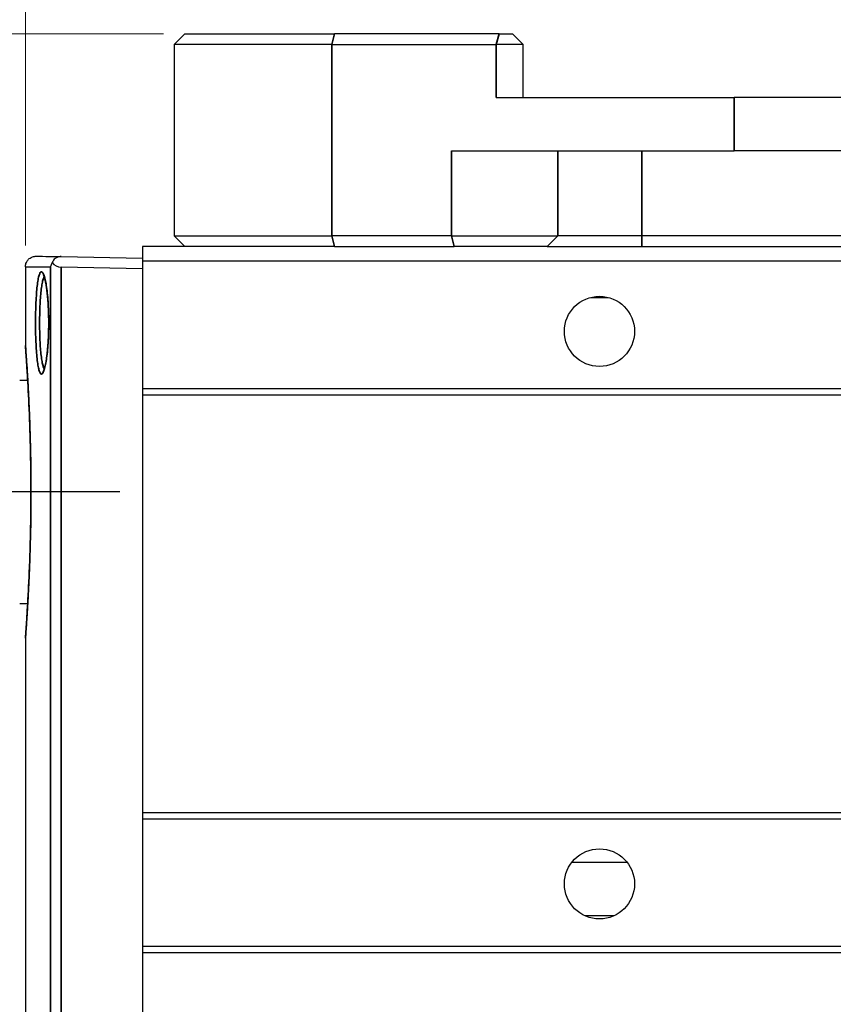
# Model space of a CAD drawing. Header units: millimetres. Extents: x 399 to 6076, y -1991 to 1602.
# Tile 235 of 256: x 4602 to 4640, y 285 to 332. Entities that reach past the tile are written whole.
import ezdxf

# ---------------------------------------------------------------- set-up
doc = ezdxf.new("R2010")
doc.units = ezdxf.units.MM
doc.linetypes.add('AM_ISO08W050', pattern=[18, 12, -1.5, 3, -1.5])
for name, color, linetype, lineweight in [('AM_5', 3, 'Continuous', 25), ('AM_7', 4, 'AM_ISO08W050', 25), ('可見 (ISO)', 7, 'Continuous', 25), ('窄部可見 (ISO)', 7, 'Continuous', 35)]:
    doc.layers.add(name, color=color, linetype=linetype, lineweight=lineweight)
doc.styles.add('尺寸標註', font='romans.shx', dxfattribs={"bigfont": 'CHINESET.SHX'})
doc.dimstyles.new('CNS1$0', dxfattribs={"dimtxt": 2.5, "dimasz": 2.5, "dimexe": 1, "dimexo": 1, "dimgap": 1.5, "dimtad": 1, "dimtoh": 1, "dimdec": 1, "dimdsep": 46, "dimtxsty": '尺寸標註', "dimcen": 0, "dimclrd": 2, "dimclre": 2, "dimclrt": 1, "dimadec": 0, "dimazin": 2, "dimtp": 0.1, "dimtm": 0.1, "dimtfac": 0.71, "dimtdec": 1, "dimtmove": 0, "dimatfit": 0, "dimfxl": 0, "dimlwd": 13, "dimlwe": 13, "dimarcsym": 0})

# ---------------------------------------------------------------- blocks, each defined once
blk = doc.blocks.new('*D372')
at = {"layer": 'AM_5', "color": 2, "lineweight": 13}
for p, q in [((4602.155, 320.893), (4602.155, 362.966)), ((4689.405, 320.644), (4689.405, 362.966)), ((4604.655, 361.966), (4686.905, 361.966))]:
    blk.add_line(p, q, dxfattribs=at)
at = {"layer": 'AM_5', "color": 2}
for points in [[(4604.655, 362.382), (4604.655, 361.549), (4602.155, 361.966)], [(4686.905, 362.382), (4686.905, 361.549), (4689.405, 361.966)]]:
    blk.add_solid(points, dxfattribs=at)
at = {"layer": 'Defpoints', "color": 0}
for p in [(4689.405, 361.966), (4602.155, 319.893), (4689.405, 319.644)]:
    blk.add_point(p, dxfattribs=at)
at = {"layer": 'AM_5', "color": 1, "insert": (4645.78, 364.716), "char_height": 2.5, "attachment_point": 5, "style": '尺寸標註'}
blk.add_mtext('87.3', dxfattribs=at)
blk = doc.blocks.new('*D373')
at = {"layer": 'AM_5', "color": 2, "lineweight": 13}
for p, q in [((4572.085, 318.006), (4572.085, 375.466)), ((4689.405, 320.644), (4689.405, 375.466)), ((4686.905, 374.466), (4574.585, 374.466))]:
    blk.add_line(p, q, dxfattribs=at)
at = {"layer": 'AM_5', "color": 2}
for points in [[(4574.585, 374.882), (4574.585, 374.049), (4572.085, 374.466)], [(4686.905, 374.882), (4686.905, 374.049), (4689.405, 374.466)]]:
    blk.add_solid(points, dxfattribs=at)
at = {"layer": 'Defpoints', "color": 0}
for p in [(4572.085, 374.466), (4689.405, 319.644), (4572.085, 317.006)]:
    blk.add_point(p, dxfattribs=at)
at = {"layer": 'AM_5', "color": 1, "insert": (4630.745, 377.216), "char_height": 2.5, "attachment_point": 5, "style": '尺寸標註'}
blk.add_mtext('117.3', dxfattribs=at)
blk = doc.blocks.new('*D376')
at = {"layer": 'AM_5', "color": 2, "lineweight": 13}
for p, q in [((4608.655, 330.856), (4558.987, 330.856)), ((4559.987, 328.356), (4559.987, 311.806)), ((4565.975, 309.306), (4558.987, 309.306))]:
    blk.add_line(p, q, dxfattribs=at)
at = {"layer": 'AM_5', "color": 2}
for points in [[(4559.571, 328.356), (4560.404, 328.356), (4559.987, 330.856)], [(4559.571, 311.806), (4560.404, 311.806), (4559.987, 309.306)]]:
    blk.add_solid(points, dxfattribs=at)
at = {"layer": 'Defpoints', "color": 0}
for p in [(4609.655, 330.856), (4559.987, 309.306), (4566.975, 309.306)]:
    blk.add_point(p, dxfattribs=at)
at = {"layer": 'AM_5', "color": 1, "insert": (4557.237, 320.081), "char_height": 2.5, "attachment_point": 5, "rotation": 90, "style": '尺寸標註'}
blk.add_mtext('21.6', dxfattribs=at)

msp = doc.modelspace()

# ---------------------------------------------------------------- linework, layer by layer
at = {"layer": 'AM_7'}
msp.add_line((4606.595, 309.306), (4566.975, 309.306), dxfattribs=at)
at = {"layer": '可見 (ISO)'}
for p, q in [((4609.155, 330.356), (4609.655, 330.856)), ((4609.655, 330.856), (4616.696, 330.856)), ((4624.433, 330.856), (4616.696, 330.856)), ((4624.433, 330.856), (4625.062, 330.856)), ((4625.062, 330.856), (4625.562, 330.356)), ((4616.567, 330.356), (4609.155, 330.356)), ((4609.155, 330.356), (4609.155, 321.356)), ((4616.567, 330.356), (4624.303, 330.356)), ((4625.562, 330.356), (4624.303, 330.356)), ((4625.562, 327.856), (4625.562, 330.356)), ((4624.303, 327.856), (4635.485, 327.856)), ((4652.825, 327.856), (4635.485, 327.856)), ((4622.191, 325.356), (4635.485, 325.356)), ((4652.825, 325.356), (4635.485, 325.356)), ((4609.155, 321.356), (4616.567, 321.356)), ((4609.155, 321.356), (4609.655, 320.856)), ((4622.191, 321.356), (4616.567, 321.356)), ((4622.191, 321.356), (4627.191, 321.356)), ((4631.155, 321.356), (4627.191, 321.356)), ((4657.155, 321.356), (4631.155, 321.356)), ((4607.655, 320.856), (4607.655, 320.159)), ((4609.655, 320.856), (4607.655, 320.856)), ((4616.696, 320.856), (4609.655, 320.856)), ((4616.696, 320.856), (4622.321, 320.856)), ((4626.695, 320.856), (4622.321, 320.856)), ((4626.695, 320.856), (4631.155, 320.856)), ((4631.155, 320.856), (4657.155, 320.856)), ((4603.829, 320.373), (4607.655, 320.306)), ((4602.155, 319.893), (4602.155, 316.194)), ((4607.655, 319.806), (4603.829, 319.872)), ((4607.655, 320.159), (4607.655, 314.159)), ((4679.655, 320.159), (4607.655, 320.159)), ((4602.885, 315.793), (4602.885, 315.793)), ((4601.885, 314.556), (4602.263, 314.556)), ((4607.655, 314.159), (4607.655, 313.859)), ((4679.655, 314.159), (4607.655, 314.159)), ((4607.655, 313.859), (4607.655, 294.206)), ((4679.655, 313.859), (4607.655, 313.859)), ((4601.885, 304.056), (4602.263, 304.056)), ((4602.155, 302.417), (4602.155, 271.519)), ((4607.655, 294.206), (4607.655, 293.906)), ((4679.655, 294.206), (4607.655, 294.206)), ((4607.655, 293.906), (4607.655, 287.906)), ((4679.655, 293.906), (4607.655, 293.906)), ((4679.655, 287.906), (4607.655, 287.906)), ((4607.655, 287.906), (4607.655, 287.606)), ((4607.655, 287.606), (4607.655, 278.156)), ((4679.655, 287.606), (4607.655, 287.606))]:
    msp.add_line(p, q, dxfattribs=at)
for centre in [(4629.155, 316.856), (4629.155, 290.856)]:
    msp.add_circle(centre, 1.65, dxfattribs=at)
msp.add_ellipse((4603.82, 320.373), major_axis=(0.355, -0.365), ratio=0.965693, start_param=4.546063, end_param=5.510877, dxfattribs=at)
for points, knots in [([(4602.155, 319.893), (4602.155, 319.947), (4602.164, 320.001), (4602.193, 320.087), (4602.209, 320.121), (4602.257, 320.2), (4602.293, 320.242), (4602.361, 320.299), (4602.389, 320.317), (4602.466, 320.359), (4602.52, 320.377), (4602.603, 320.391), (4602.634, 320.393), (4602.664, 320.393)], [0, 0, 0, 0, 0.01613781, 0.01613781, 0.02726915, 0.02726915, 0.04367767, 0.04367767, 0.05366729, 0.05366729, 0.07010255, 0.07010255, 0.07913314, 0.07913314, 0.07913314, 0.07913314]), ([(4603.829, 320.373), (4603.804, 320.373), (4603.78, 320.372), (4603.73, 320.365), (4603.705, 320.36), (4603.632, 320.337), (4603.59, 320.315), (4603.519, 320.262), (4603.491, 320.233), (4603.445, 320.168), (4603.427, 320.132), (4603.414, 320.095)], [0.00000019, 0.00000019, 0.00000019, 0.00000019, 0.00744959, 0.00744959, 0.01529992, 0.01529992, 0.03141546, 0.03141546, 0.04634704, 0.04634704, 0.06247104, 0.06247104, 0.06247104, 0.06247104]), ([(4603.414, 320.095), (4603.391, 320.06), (4603.373, 320.023), (4603.347, 319.959), (4603.338, 319.93), (4603.33, 319.892), (4603.328, 319.882), (4603.327, 319.873)], [-0.02799679, -0.02799679, -0.02799679, -0.02799679, -0.01217307, -0.01217307, 0, 0, 0.00407818, 0.00407818, 0.00407818, 0.00407818]), ([(4603.002, 315.007), (4603.002, 315.007), (4603.002, 315.007), (4603.002, 315.007), (4603.008, 315.016), (4603.027, 315.058), (4603.042, 315.098), (4603.079, 315.227), (4603.103, 315.332), (4603.15, 315.603), (4603.173, 315.782), (4603.212, 316.185), (4603.228, 316.418), (4603.239, 316.691), (4603.24, 316.723), (4603.244, 316.851), (4603.247, 316.948), (4603.25, 317.172), (4603.25, 317.299), (4603.246, 317.679), (4603.236, 317.933), (4603.207, 318.398), (4603.186, 318.615), (4603.138, 318.99), (4603.109, 319.152), (4603.066, 319.331), (4603.052, 319.381), (4603.027, 319.454), (4603.016, 319.481), (4603.005, 319.501), (4603.002, 319.505), (4603.002, 319.505)], [0.0434328, 0.0434328, 0.0434328, 0.0434328, 0.0436747, 0.0436747, 0.0695634, 0.0695634, 0.1084197, 0.1084197, 0.1676655, 0.1676655, 0.2381042, 0.2381042, 0.3127852, 0.3127852, 0.3226118, 0.3226118, 0.3521426, 0.3521426, 0.3899924, 0.3899924, 0.4663748, 0.4663748, 0.5416886, 0.5416886, 0.6171019, 0.6171019, 0.6532558, 0.6532558, 0.6863079, 0.6863079, 0.7025151, 0.7025151, 0.7025151, 0.7025151]), ([(4602.156, 302.432), (4602.156, 302.432), (4602.156, 302.432), (4602.156, 302.433), (4602.156, 302.433), (4602.156, 302.435), (4602.156, 302.438), (4602.158, 302.458), (4602.16, 302.486), (4602.172, 302.656), (4602.191, 302.911), (4602.239, 303.63), (4602.268, 304.1), (4602.324, 305.195), (4602.351, 305.834), (4602.385, 306.936), (4602.395, 307.378), (4602.415, 308.562), (4602.418, 309.332), (4602.405, 310.815), (4602.389, 311.547), (4602.347, 312.891), (4602.319, 313.521), (4602.263, 314.595), (4602.234, 315.054), (4602.188, 315.743), (4602.17, 315.983), (4602.16, 316.125), (4602.158, 316.145), (4602.157, 316.165), (4602.156, 316.171), (4602.156, 316.176), (4602.156, 316.177), (4602.156, 316.178), (4602.156, 316.179), (4602.156, 316.179), (4602.156, 316.179), (4602.156, 316.179), (4602.156, 316.179), (4602.156, 316.179), (4602.156, 316.179), (4602.156, 316.179), (4602.156, 316.179), (4602.156, 316.179), (4602.156, 316.179), (4602.156, 316.18), (4602.156, 316.18), (4602.156, 316.18), (4602.156, 316.18), (4602.155, 316.18), (4602.155, 316.18), (4602.155, 316.181), (4602.155, 316.181), (4602.155, 316.182), (4602.155, 316.183), (4602.155, 316.186), (4602.155, 316.187), (4602.155, 316.19), (4602.155, 316.192), (4602.155, 316.194)], [0.030727, 0.030727, 0.030727, 0.030727, 0.033348, 0.033348, 0.041906, 0.041906, 0.067585, 0.067585, 0.144725, 0.144725, 0.371768, 0.371768, 0.595349, 0.595349, 0.81894, 0.81894, 0.95727, 0.95727, 1.182564, 1.182564, 1.404953, 1.404953, 1.628056, 1.628056, 1.851626, 1.851626, 2.075289, 2.075289, 2.128416, 2.128416, 2.155068, 2.155068, 2.168383, 2.168383, 2.175029, 2.175029, 2.178345, 2.178345, 2.179999, 2.179999, 2.180826, 2.180826, 2.181246, 2.181246, 2.181403, 2.181403, 2.181521, 2.181521, 2.181561, 2.181561, 2.181601, 2.181601, 2.181682, 2.181682, 2.182002, 2.182002, 2.182414, 2.182414, 2.183, 2.183, 2.183, 2.183]), ([(4602.263, 314.556), (4602.258, 314.651), (4602.252, 314.743), (4602.22, 315.273), (4602.196, 315.622), (4602.172, 315.958), (4602.166, 316.04), (4602.16, 316.123), (4602.158, 316.144), (4602.157, 316.165), (4602.156, 316.17), (4602.156, 316.176), (4602.156, 316.177), (4602.156, 316.178), (4602.156, 316.179), (4602.156, 316.179), (4602.156, 316.179), (4602.156, 316.179), (4602.156, 316.179), (4602.156, 316.179)], [1.6726621, 1.6726621, 1.6726621, 1.6726621, 1.7168667, 1.7168667, 1.9404696, 1.9404696, 2.0462179, 2.0462179, 2.1001644, 2.1001644, 2.127232, 2.127232, 2.1407555, 2.1407555, 2.1475048, 2.1475048, 2.1508723, 2.1508723, 2.1524677, 2.1524677, 2.1524677, 2.1524677]), ([(4602.155, 302.417), (4602.155, 302.42), (4602.155, 302.422), (4602.155, 302.426), (4602.155, 302.427), (4602.155, 302.428), (4602.155, 302.429), (4602.155, 302.43), (4602.155, 302.43), (4602.155, 302.431), (4602.155, 302.431), (4602.155, 302.431), (4602.155, 302.431), (4602.155, 302.431), (4602.156, 302.432), (4602.156, 302.432), (4602.156, 302.432), (4602.156, 302.432), (4602.156, 302.432), (4602.156, 302.432), (4602.156, 302.432), (4602.156, 302.432), (4602.156, 302.432), (4602.156, 302.432), (4602.156, 302.432), (4602.156, 302.433), (4602.156, 302.433), (4602.156, 302.437), (4602.156, 302.442), (4602.159, 302.474), (4602.162, 302.523), (4602.18, 302.757), (4602.201, 303.047), (4602.238, 303.622), (4602.25, 303.828), (4602.263, 304.056)], [0, 0, 0, 0, 0.0007597, 0.0007597, 0.0010445, 0.0010445, 0.0012583, 0.0012583, 0.0013386, 0.0013386, 0.0013766, 0.0013766, 0.0014149, 0.0014149, 0.0014533, 0.0014533, 0.0015306, 0.0015306, 0.0018372, 0.0018372, 0.0022458, 0.0022458, 0.0034715, 0.0034715, 0.0071487, 0.0071487, 0.0181804, 0.0181804, 0.0512838, 0.0512838, 0.1508183, 0.1508183, 0.3773886, 0.3773886, 0.4825223, 0.4825223, 0.4825223, 0.4825223])]:
    msp.add_open_spline(points, degree=3, knots=knots, dxfattribs=at)
for points in [[(4602.664, 320.393), (4602.664, 320.393), (4603.057, 320.386), (4603.829, 320.373)], [(4602.155, 316.194), (4602.155, 316.194), (4602.155, 316.194), (4602.155, 316.194)]]:
    msp.add_open_spline(points, degree=3, dxfattribs=at)
for points, weights in [([(4628.752, 318.456), (4629.155, 318.456), (4629.558, 318.456)], [2.85453941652, 2.94374377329, 2.85453941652]), ([(4630.467, 291.856), (4629.155, 291.856), (4627.843, 291.856)], [2.88408998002, 4.75874846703, 2.88408998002]), ([(4629.842, 289.356), (4629.155, 289.356), (4628.468, 289.356)], [1.79251403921, 1.97176544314, 1.79251403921])]:
    msp.add_rational_spline(points, weights, degree=2, dxfattribs=at)
at = {"layer": '窄部可見 (ISO)'}
for p, q in [((4616.567, 330.356), (4616.696, 330.856)), ((4624.303, 330.356), (4624.433, 330.856)), ((4616.567, 321.356), (4616.567, 330.356)), ((4624.303, 330.356), (4624.303, 327.856)), ((4635.485, 325.356), (4635.485, 327.856)), ((4622.191, 325.356), (4622.191, 321.356)), ((4627.191, 321.356), (4627.191, 325.356)), ((4631.155, 321.356), (4631.155, 325.356)), ((4616.567, 321.356), (4616.696, 320.856)), ((4622.321, 320.856), (4622.191, 321.356)), ((4627.191, 321.356), (4626.695, 320.856)), ((4631.155, 321.356), (4631.155, 320.856)), ((4602.155, 319.893), (4603.327, 319.873)), ((4603.327, 272.289), (4603.327, 319.873)), ((4603.829, 319.872), (4603.829, 272.289))]:
    msp.add_line(p, q, dxfattribs=at)
for points, knots in [([(4603.243, 316.748), (4603.238, 316.592), (4603.231, 316.442), (4603.211, 316.153), (4603.199, 316.013), (4603.172, 315.754), (4603.157, 315.634), (4603.123, 315.416), (4603.105, 315.317), (4603.048, 315.063), (4603.006, 314.945), (4602.945, 314.861), (4602.924, 314.847), (4602.883, 314.852), (4602.864, 314.869), (4602.826, 314.934), (4602.808, 314.982), (4602.773, 315.106), (4602.757, 315.182), (4602.728, 315.36), (4602.714, 315.463), (4602.69, 315.687), (4602.679, 315.81), (4602.661, 316.077), (4602.653, 316.217), (4602.641, 316.51), (4602.636, 316.664), (4602.63, 316.976), (4602.629, 317.133), (4602.63, 317.449), (4602.631, 317.609), (4602.638, 317.919), (4602.643, 318.072), (4602.657, 318.361), (4602.665, 318.499), (4602.684, 318.759), (4602.695, 318.88), (4602.72, 319.098), (4602.734, 319.196), (4602.765, 319.367), (4602.781, 319.438), (4602.816, 319.553), (4602.835, 319.596), (4602.873, 319.652), (4602.893, 319.665), (4602.934, 319.659), (4602.954, 319.641), (4603.016, 319.542), (4603.058, 319.415), (4603.114, 319.149), (4603.131, 319.047), (4603.164, 318.821), (4603.179, 318.698), (4603.205, 318.435), (4603.216, 318.292), (4603.234, 317.999), (4603.241, 317.848), (4603.25, 317.536), (4603.252, 317.376), (4603.252, 317.061), (4603.249, 316.904), (4603.243, 316.748)], [0, 0, 0, 0, 0.00047946, 0.00047946, 0.00095892, 0.00095892, 0.00143838, 0.00143838, 0.00191784, 0.00191784, 0.00287676, 0.00287676, 0.00335622, 0.00335622, 0.00383568, 0.00383568, 0.00431514, 0.00431514, 0.0047946, 0.0047946, 0.00527406, 0.00527406, 0.00575352, 0.00575352, 0.00623298, 0.00623298, 0.00671244, 0.00671244, 0.0071919, 0.0071919, 0.00767136, 0.00767136, 0.00815082, 0.00815082, 0.00863028, 0.00863028, 0.00910974, 0.00910974, 0.0095892, 0.0095892, 0.01006866, 0.01006866, 0.01054812, 0.01054812, 0.01102758, 0.01102758, 0.01150704, 0.01150704, 0.01246596, 0.01246596, 0.01294542, 0.01294542, 0.01342488, 0.01342488, 0.01390434, 0.01390434, 0.0143838, 0.0143838, 0.01486326, 0.01486326, 0.01534272, 0.01534272, 0.01534272, 0.01534272]), ([(4603.039, 319.419), (4603.022, 319.394), (4603.006, 319.357), (4602.99, 319.31), (4602.973, 319.258), (4602.957, 319.193), (4602.941, 319.114), (4602.926, 319.036), (4602.912, 318.946), (4602.9, 318.846), (4602.887, 318.746), (4602.876, 318.635), (4602.866, 318.516), (4602.857, 318.397), (4602.849, 318.271), (4602.842, 318.138), (4602.835, 318.006), (4602.83, 317.866), (4602.827, 317.723), (4602.823, 317.581), (4602.822, 317.435), (4602.821, 317.29), (4602.821, 317.145), (4602.822, 317.001), (4602.825, 316.858), (4602.828, 316.715), (4602.833, 316.574), (4602.839, 316.44), (4602.845, 316.306), (4602.852, 316.177), (4602.862, 316.055), (4602.871, 315.932), (4602.882, 315.82), (4602.894, 315.716), (4602.906, 315.613), (4602.919, 315.519), (4602.934, 315.437), (4602.949, 315.355), (4602.965, 315.286), (4602.982, 315.229), (4602.999, 315.172), (4603.017, 315.127), (4603.036, 315.098), (4603.037, 315.096), (4603.038, 315.094), (4603.039, 315.093)], [0.004378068, 0.004378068, 0.004378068, 0.004378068, 0.004763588, 0.004763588, 0.004763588, 0.005196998, 0.005196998, 0.005196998, 0.005630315, 0.005630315, 0.005630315, 0.006063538, 0.006063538, 0.006063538, 0.006496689, 0.006496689, 0.006496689, 0.006929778, 0.006929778, 0.006929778, 0.007362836, 0.007362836, 0.007362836, 0.007795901, 0.007795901, 0.007795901, 0.008228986, 0.008228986, 0.008228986, 0.008662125, 0.008662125, 0.008662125, 0.009095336, 0.009095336, 0.009095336, 0.009528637, 0.009528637, 0.009528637, 0.009962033, 0.009962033, 0.009962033, 0.010395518, 0.010395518, 0.010395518, 0.010419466, 0.010419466, 0.010419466, 0.010419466]), ([(4602.155, 316.194), (4602.155, 316.194), (4602.155, 316.194), (4602.155, 316.193), (4602.155, 316.192), (4602.155, 316.19), (4602.155, 316.188), (4602.157, 316.171), (4602.161, 316.119), (4602.167, 316.034), (4602.168, 316.023), (4602.169, 316.011), (4602.17, 315.998), (4602.17, 315.998), (4602.17, 315.997), (4602.17, 315.996), (4602.172, 315.972), (4602.173, 315.947), (4602.175, 315.919), (4602.178, 315.877), (4602.182, 315.831), (4602.185, 315.78), (4602.189, 315.73), (4602.193, 315.675), (4602.197, 315.616), (4602.198, 315.594), (4602.2, 315.572), (4602.201, 315.55), (4602.213, 315.383), (4602.226, 315.186), (4602.24, 314.958), (4602.242, 314.928), (4602.244, 314.896), (4602.246, 314.864), (4602.252, 314.762), (4602.258, 314.655), (4602.265, 314.543), (4602.267, 314.508), (4602.269, 314.473), (4602.271, 314.437), (4602.277, 314.322), (4602.284, 314.204), (4602.29, 314.081), (4602.292, 314.042), (4602.294, 314.003), (4602.296, 313.963), (4602.305, 313.798), (4602.313, 313.626), (4602.321, 313.445), (4602.327, 313.309), (4602.333, 313.167), (4602.339, 313.021), (4602.341, 312.976), (4602.343, 312.93), (4602.345, 312.883), (4602.358, 312.542), (4602.37, 312.188), (4602.38, 311.82), (4602.382, 311.77), (4602.383, 311.72), (4602.384, 311.67), (4602.389, 311.509), (4602.392, 311.346), (4602.396, 311.18), (4602.397, 311.126), (4602.398, 311.071), (4602.399, 311.016), (4602.402, 310.851), (4602.405, 310.684), (4602.407, 310.518), (4602.408, 310.465), (4602.408, 310.412), (4602.409, 310.359), (4602.414, 309.967), (4602.416, 309.573), (4602.415, 309.176), (4602.415, 309.122), (4602.415, 309.069), (4602.415, 309.016), (4602.414, 308.791), (4602.412, 308.563), (4602.41, 308.339), (4602.408, 308.167), (4602.406, 307.996), (4602.403, 307.825)], [0.03108749, 0.03108749, 0.03108749, 0.03108749, 0.03122707, 0.03122707, 0.03122707, 0.03138427, 0.03138427, 0.03138427, 0.03258477, 0.03258477, 0.03258477, 0.03274367, 0.03274367, 0.03274367, 0.03275448, 0.03275448, 0.03275448, 0.03305148, 0.03305148, 0.03305148, 0.03349697, 0.03349697, 0.03349697, 0.03394247, 0.03394247, 0.03394247, 0.0341032, 0.0341032, 0.0341032, 0.03530017, 0.03530017, 0.03530017, 0.03546193, 0.03546193, 0.03546193, 0.03597901, 0.03597901, 0.03597901, 0.03614125, 0.03614125, 0.03614125, 0.03665786, 0.03665786, 0.03665786, 0.03682037, 0.03682037, 0.03682037, 0.03749968, 0.03749968, 0.03749968, 0.03801556, 0.03801556, 0.03801556, 0.03817799, 0.03817799, 0.03817799, 0.03937326, 0.03937326, 0.03937326, 0.03953547, 0.03953547, 0.03953547, 0.04005211, 0.04005211, 0.04005211, 0.04022182, 0.04022182, 0.04022182, 0.04073096, 0.04073096, 0.04073096, 0.04089227, 0.04089227, 0.04089227, 0.04208866, 0.04208866, 0.04208866, 0.04224901, 0.04224901, 0.04224901, 0.04292632, 0.04292632, 0.04292632, 0.04344636, 0.04344636, 0.04344636, 0.04344636]), ([(4602.403, 307.825), (4602.402, 307.776), (4602.401, 307.726), (4602.401, 307.677), (4602.394, 307.285), (4602.384, 306.904), (4602.373, 306.535), (4602.372, 306.491), (4602.37, 306.447), (4602.369, 306.404), (4602.357, 306.034), (4602.344, 305.686), (4602.33, 305.358), (4602.328, 305.319), (4602.326, 305.28), (4602.325, 305.242), (4602.318, 305.099), (4602.312, 304.96), (4602.305, 304.825), (4602.303, 304.789), (4602.301, 304.753), (4602.3, 304.718), (4602.293, 304.585), (4602.286, 304.455), (4602.279, 304.332), (4602.278, 304.299), (4602.276, 304.266), (4602.274, 304.234), (4602.259, 303.961), (4602.244, 303.716), (4602.23, 303.5), (4602.229, 303.474), (4602.227, 303.449), (4602.225, 303.424), (4602.225, 303.42), (4602.225, 303.415), (4602.225, 303.411), (4602.221, 303.36), (4602.218, 303.311), (4602.215, 303.263), (4602.21, 303.192), (4602.206, 303.125), (4602.201, 303.062), (4602.197, 302.999), (4602.193, 302.941), (4602.189, 302.887), (4602.188, 302.87), (4602.187, 302.853), (4602.186, 302.836), (4602.176, 302.699), (4602.168, 302.594), (4602.163, 302.524), (4602.162, 302.515), (4602.162, 302.507), (4602.161, 302.499), (4602.159, 302.472), (4602.158, 302.452), (4602.157, 302.438), (4602.156, 302.434), (4602.156, 302.431), (4602.156, 302.428), (4602.155, 302.421), (4602.155, 302.417), (4602.155, 302.417)], [0, 0, 0, 0, 0.000152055, 0.000152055, 0.000152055, 0.001357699, 0.001357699, 0.001357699, 0.00150103, 0.00150103, 0.00150103, 0.002715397, 0.002715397, 0.002715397, 0.002858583, 0.002858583, 0.002858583, 0.003394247, 0.003394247, 0.003394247, 0.003537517, 0.003537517, 0.003537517, 0.004073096, 0.004073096, 0.004073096, 0.004216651, 0.004216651, 0.004216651, 0.005430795, 0.005430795, 0.005430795, 0.005575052, 0.005575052, 0.005575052, 0.005600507, 0.005600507, 0.005600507, 0.005897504, 0.005897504, 0.005897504, 0.006342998, 0.006342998, 0.006342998, 0.006788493, 0.006788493, 0.006788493, 0.00693433, 0.00693433, 0.00693433, 0.008146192, 0.008146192, 0.008146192, 0.008293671, 0.008293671, 0.008293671, 0.008825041, 0.008825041, 0.008825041, 0.008973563, 0.008973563, 0.008973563, 0.009360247, 0.009360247, 0.009360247, 0.009360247])]:
    msp.add_open_spline(points, degree=3, knots=knots, dxfattribs=at)
for points, weights in [([(4603.243, 316.748), (4603.241, 316.751), (4603.241, 316.754)], [0.999999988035, 0.965709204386, 0.938437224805]), ([(4602.403, 307.829), (4602.403, 307.827), (4602.403, 307.825)], [0.970059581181, 0.984213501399, 0.999994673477])]:
    msp.add_rational_spline(points, weights, degree=2, dxfattribs=at)

# ---------------------------------------------------------------- dimensions: what is measured, and where the dimension line sits
at = {"layer": 'AM_5'}
for base, p1, p2, picture, middle in [((4572.085, 374.466), (4689.405, 319.644), (4572.085, 317.006), '*D373', (4630.745, 377.216)), ((4689.405039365, 361.965769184), (4602.155039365, 319.892924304), (4689.405039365, 319.64423317), '*D372', (4645.780039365, 364.715769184))]:
    dim = msp.add_linear_dim(base=base, p1=p1, p2=p2, dimstyle='CNS1$0', override={"dimfxl": 4, "dimarcsym": 1}, dxfattribs=at)
    dim.commit()
    dim.dimension.update_dxf_attribs({"geometry": picture, "text_midpoint": middle})
dim = msp.add_linear_dim(base=(4559.98719134, 309.305768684), p1=(4609.655039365, 330.855768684), p2=(4566.975039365, 309.305768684), angle=90, dimstyle='CNS1$0', override={"dimfxl": 4, "dimarcsym": 1}, dxfattribs=at)
dim.commit()
dim.dimension.update_dxf_attribs({"geometry": '*D376', "text_midpoint": (4557.23719134, 320.080768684)})

doc.saveas('drawing.dxf')
